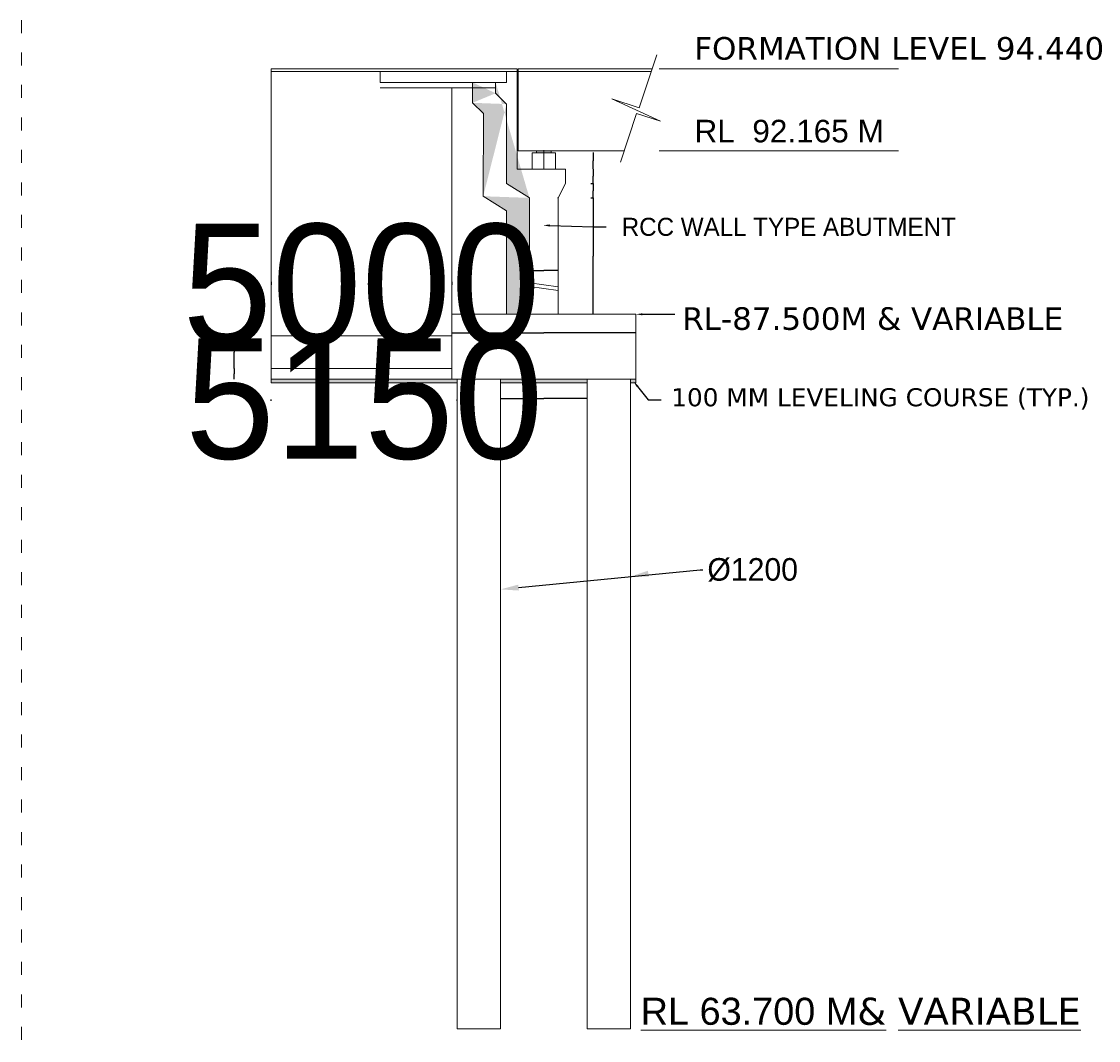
# Model space of a CAD drawing. Header units: millimetres. Extents: x -20950785 to 389010297, y -11535949 to 14056629.
# Tile 210 of 256: x 11768298 to 11827945, y -931666 to -875200. Entities that reach past the tile are written whole.
import ezdxf
from ezdxf import colors
from ezdxf.entities.mleader import LeaderData, LeaderLine
from ezdxf.math import Vec2, Vec3

# ---------------------------------------------------------------- set-up
doc = ezdxf.new("R2010")
doc.units = ezdxf.units.MM
doc.header["$LTSCALE"] = 60
doc.header["$MEASUREMENT"] = 0
doc.linetypes.add('ACAD_ISO03W100', pattern=[30, 12, -18])
for name, color, linetype in [('AAA', 210, 'Continuous'), ('PDF_H.F.L.', 7, 'ACAD_ISO03W100'), ('TEXT', 7, 'Continuous')]:
    doc.layers.add(name, color=color, linetype=linetype)
doc.layers.add('bRIDGE LINE', color=1, linetype='Continuous', lineweight=15)
doc.styles.add('PDF Arial Bold', font='times.ttf')
doc.dimstyles.get("Standard").update_dxf_attribs({"dimtxt": 400, "dimasz": 215, "dimexe": 0.18, "dimexo": 0.0625, "dimgap": 0.09, "dimtad": 0, "dimtih": 1, "dimtoh": 1, "dimdec": 0, "dimzin": 4, "dimdsep": 46, "dimtxsty": 'Standard', "dimblk": 'OPEN90', "dimcen": 0, "dimadec": 0, "dimazin": 1, "dimtfac": 1, "dimtdec": 0, "dimtix": 1, "dimtofl": 0, "dimtmove": 0, "dimatfit": 3, "dimldrblk": 'OPEN30', "dimfxl": 1, "dimtolj": 1, "dimtzin": 0, "dimarcsym": 0})

# ---------------------------------------------------------------- blocks, each defined once
blk = doc.blocks.new('_Open90')
at = {"color": 0, "linetype": 'ByBlock', "lineweight": -2}
for p, q in [((0, 0), (-1, 0)), ((-0.5, 0.5), (0, 0)), ((0, 0), (-0.5, -0.5))]:
    blk.add_line(p, q, dxfattribs=at)
blk = doc.blocks.new('*D1500')
at = {"layer": 'AAA', "color": 0, "lineweight": -2, "ltscale": 2, "transparency": 16777216}
for p, q in [((11782127, -889791), (11782125, -889791)), ((11782129, -889619), (11782129, -889791)), ((11792129, -889619), (11792129, -889791)), ((11792131, -889791), (11792133, -889791))]:
    blk.add_line(p, q, dxfattribs=at)
at = {"layer": 'Defpoints', "color": 0, "lineweight": 9, "ltscale": 2, "transparency": 16777216}
for p in [(11782129, -889619), (11792129, -889619), (11792129, -889791)]:
    blk.add_point(p, dxfattribs=at)
at = {"layer": 'AAA', "color": 0, "lineweight": -2, "ltscale": 2, "transparency": 16777216, "xscale": 2, "yscale": 2, "zscale": 2}
blk.add_blockref('_Open90', (11782129, -889791), dxfattribs=at)
at = {"layer": 'AAA', "color": 0, "lineweight": -2, "ltscale": 2, "transparency": 16777216, "xscale": 2, "yscale": 2, "zscale": 2, "rotation": 180}
blk.add_blockref('_Open90', (11792129, -889791), dxfattribs=at)
at = {"layer": 'AAA', "color": 0, "lineweight": 5, "ltscale": 2, "transparency": 16777216, "insert": (11787129, -889791), "char_height": 400, "attachment_point": 5}
blk.add_mtext('\\A1;{\\H16.66667x;5000}', dxfattribs=at)
blk = doc.blocks.new('_Open30')
at = {"color": 0, "linetype": 'ByBlock', "lineweight": -2}
for p, q in [((-1, 0), (0, 0)), ((0, 0), (-1, 0)), ((0, 0), (-1, 0))]:
    blk.add_line(p, q, dxfattribs=at)
blk = doc.blocks.new('*D1381')
at = {"layer": 'AAA', "color": 0, "lineweight": -2, "ltscale": 2, "transparency": 16777216}
for p, q in [((11792129, -892459), (11792129, -892459)), ((11792131, -892459), (11797225, -892459)), ((11802327, -892459), (11797234, -892459)), ((11802329, -892459), (11802329, -892459))]:
    blk.add_line(p, q, dxfattribs=at)
at = {"layer": 'Defpoints', "color": 0, "lineweight": 9, "ltscale": 2, "transparency": 16777216}
for p in [(11792129, -892459), (11802329, -892459), (11802329, -892459)]:
    blk.add_point(p, dxfattribs=at)
at = {"layer": 'AAA', "color": 0, "lineweight": -2, "ltscale": 2, "transparency": 16777216, "xscale": 2, "yscale": 2, "zscale": 2, "rotation": 180}
blk.add_blockref('_Open90', (11792129, -892459), dxfattribs=at)
at = {"layer": 'AAA', "color": 0, "lineweight": -2, "ltscale": 2, "transparency": 16777216, "xscale": 2, "yscale": 2, "zscale": 2}
blk.add_blockref('_Open90', (11802329, -892459), dxfattribs=at)
at = {"layer": 'AAA', "color": 0, "lineweight": 5, "ltscale": 2, "transparency": 16777216, "insert": (11797229, -892459), "char_height": 0.1, "attachment_point": 5}
blk.add_mtext('\\A1;{\\H30x;5100}', dxfattribs=at)
blk = doc.blocks.new('*D1501')
at = {"layer": 'AAA', "color": 0, "lineweight": -2, "ltscale": 2, "transparency": 16777216}
for p, q in [((11796429, -889001), (11796429, -889000)), ((11796430, -889001), (11797228, -889001)), ((11798029, -889001), (11797231, -889001)), ((11798029, -889001), (11798029, -889000))]:
    blk.add_line(p, q, dxfattribs=at)
at = {"layer": 'Defpoints', "color": 0, "lineweight": 9, "ltscale": 2, "transparency": 16777216}
for p in [(11796429, -889001), (11798029, -889001), (11798029, -889001)]:
    blk.add_point(p, dxfattribs=at)
at = {"layer": 'AAA', "color": 0, "lineweight": -2, "ltscale": 2, "transparency": 16777216, "xscale": 0.5, "yscale": 0.5, "zscale": 0.5, "rotation": 180}
blk.add_blockref('_Open90', (11796429, -889001), dxfattribs=at)
at = {"layer": 'AAA', "color": 0, "lineweight": -2, "ltscale": 2, "transparency": 16777216, "xscale": 0.5, "yscale": 0.5, "zscale": 0.5}
blk.add_blockref('_Open90', (11798029, -889001), dxfattribs=at)
at = {"layer": 'AAA', "color": 0, "lineweight": 5, "ltscale": 2, "transparency": 16777216, "insert": (11797229, -889001), "char_height": 1.2, "attachment_point": 5}
blk.add_mtext('\\A1;800', dxfattribs=at)
blk = doc.blocks.new('*D1382')
at = {"layer": 'AAA', "color": 0, "lineweight": -2, "ltscale": 2, "transparency": 16777216}
for p, q in [((11782127, -896140), (11782125, -896140)), ((11782129, -896221), (11782129, -896140)), ((11792429, -896221), (11792429, -896140)), ((11792431, -896140), (11792433, -896140))]:
    blk.add_line(p, q, dxfattribs=at)
at = {"layer": 'Defpoints', "color": 0, "lineweight": 9, "ltscale": 2, "transparency": 16777216}
for p in [(11782129, -896221), (11792429, -896140), (11792429, -896221)]:
    blk.add_point(p, dxfattribs=at)
at = {"layer": 'AAA', "color": 0, "lineweight": -2, "ltscale": 2, "transparency": 16777216, "xscale": 2, "yscale": 2, "zscale": 2}
blk.add_blockref('_Open90', (11782129, -896140), dxfattribs=at)
at = {"layer": 'AAA', "color": 0, "lineweight": -2, "ltscale": 2, "transparency": 16777216, "xscale": 2, "yscale": 2, "zscale": 2, "rotation": 180}
blk.add_blockref('_Open90', (11792429, -896140), dxfattribs=at)
at = {"layer": 'AAA', "color": 0, "lineweight": 5, "ltscale": 2, "transparency": 16777216, "insert": (11787279, -896140), "char_height": 400, "attachment_point": 5}
blk.add_mtext('\\A1;{\\H16.66667x;5150}', dxfattribs=at)
blk = doc.blocks.new('*D1383')
at = {"layer": 'AAA', "color": 0, "lineweight": -2, "ltscale": 2, "transparency": 16777216}
for p, q in [((11799835, -884174), (11799957, -884174)), ((11799957, -884175), (11799957, -884574)), ((11799835, -884974), (11799957, -884974)), ((11799957, -884974), (11799957, -884575))]:
    blk.add_line(p, q, dxfattribs=at)
at = {"layer": 'Defpoints', "color": 0, "lineweight": 9, "ltscale": 2, "transparency": 16777216}
for p in [(11799835, -884174), (11799957, -884174), (11799835, -884974)]:
    blk.add_point(p, dxfattribs=at)
at = {"layer": 'AAA', "color": 0, "lineweight": -2, "ltscale": 2, "transparency": 16777216, "xscale": 0.2, "yscale": 0.2, "zscale": 0.2}
for p, rotation in [((11799957, -884174), 90), ((11799957, -884974), 270)]:
    blk.add_blockref('_Open90', p, dxfattribs=dict(at, rotation=rotation))
at = {"layer": 'AAA', "color": 0, "lineweight": 5, "ltscale": 2, "transparency": 16777216, "insert": (11799957, -884574), "char_height": 1.2, "attachment_point": 5}
blk.add_mtext('\\A1;400', dxfattribs=at)
blk = doc.blocks.new('*D1384')
at = {"layer": 'AAA', "color": 0, "lineweight": -2, "ltscale": 2, "transparency": 16777216}
for p, q in [((11799957, -883374), (11799957, -883374)), ((11799957, -883375), (11799957, -883774)), ((11799957, -884174), (11799957, -883775)), ((11799957, -884174), (11799957, -884174))]:
    blk.add_line(p, q, dxfattribs=at)
at = {"layer": 'Defpoints', "color": 0, "lineweight": 9, "ltscale": 2, "transparency": 16777216}
for p in [(11799957, -883374), (11799957, -883374), (11799957, -884174)]:
    blk.add_point(p, dxfattribs=at)
at = {"layer": 'AAA', "color": 0, "lineweight": -2, "ltscale": 2, "transparency": 16777216, "xscale": 0.2, "yscale": 0.2, "zscale": 0.2}
for p, rotation in [((11799957, -883374), 90), ((11799957, -884174), 270)]:
    blk.add_blockref('_Open90', p, dxfattribs=dict(at, rotation=rotation))
at = {"layer": 'AAA', "color": 0, "lineweight": 5, "ltscale": 2, "transparency": 16777216, "insert": (11799957, -883774), "char_height": 1.2, "attachment_point": 5}
blk.add_mtext('\\A1;400', dxfattribs=at)
blk = doc.blocks.new('*D1385')
at = {"layer": 'AAA', "color": 0, "lineweight": -2, "ltscale": 2, "transparency": 16777216}
for p, q in [((11794829, -896097), (11794829, -896097)), ((11794830, -896097), (11797226, -896097)), ((11799628, -896097), (11797233, -896097)), ((11799629, -896097), (11799629, -896097))]:
    blk.add_line(p, q, dxfattribs=at)
at = {"layer": 'Defpoints', "color": 0, "lineweight": 9, "ltscale": 2, "transparency": 16777216}
for p in [(11794829, -896097), (11799629, -896097), (11799629, -896097)]:
    blk.add_point(p, dxfattribs=at)
at = {"layer": 'AAA', "color": 0, "lineweight": -2, "ltscale": 2, "transparency": 16777216, "rotation": 180}
blk.add_blockref('_Open90', (11794829, -896097), dxfattribs=at)
at = {"layer": 'AAA', "color": 0, "lineweight": -2, "ltscale": 2, "transparency": 16777216}
blk.add_blockref('_Open90', (11799629, -896097), dxfattribs=at)
at = {"layer": 'AAA', "color": 0, "lineweight": 5, "ltscale": 2, "transparency": 16777216, "insert": (11797229, -896097), "char_height": 2, "attachment_point": 5}
blk.add_mtext('\\A1;2400', dxfattribs=at)
blk = doc.blocks.new('*D1386')
at = {"layer": 'AAA', "color": 0, "lineweight": -2, "ltscale": 2, "transparency": 16777216}
for p, q in [((11799959, -882462), (11799957, -882462)), ((11799957, -882463), (11799957, -882912)), ((11799957, -883362), (11799957, -882913)), ((11799957, -883362), (11799957, -883362))]:
    blk.add_line(p, q, dxfattribs=at)
at = {"layer": 'Defpoints', "color": 0, "lineweight": 9, "ltscale": 2, "transparency": 16777216}
for p in [(11799959, -882462), (11799957, -883362), (11799957, -883362)]:
    blk.add_point(p, dxfattribs=at)
at = {"layer": 'AAA', "color": 0, "lineweight": -2, "ltscale": 2, "transparency": 16777216, "xscale": 0.2, "yscale": 0.2, "zscale": 0.2}
for p, rotation in [((11799957, -882462), 90), ((11799957, -883362), 270)]:
    blk.add_blockref('_Open90', p, dxfattribs=dict(at, rotation=rotation))
at = {"layer": 'AAA', "color": 0, "lineweight": 5, "ltscale": 2, "transparency": 16777216, "insert": (11799957, -882912), "char_height": 1.2, "attachment_point": 5}
blk.add_mtext('\\A1;450', dxfattribs=at)
blk = doc.blocks.new('*D1387')
at = {"layer": 'AAA', "color": 0, "lineweight": -2, "ltscale": 2, "transparency": 16777216}
for p, q in [((11799957, -884974), (11799953, -884974)), ((11799953, -884975), (11799953, -888198)), ((11799953, -891424), (11799953, -888201)), ((11799957, -891425), (11799953, -891425))]:
    blk.add_line(p, q, dxfattribs=at)
at = {"layer": 'Defpoints', "color": 0, "lineweight": 9, "ltscale": 2, "transparency": 16777216}
for p in [(11799957, -884974), (11799953, -891425), (11799957, -891425)]:
    blk.add_point(p, dxfattribs=at)
at = {"layer": 'AAA', "color": 0, "lineweight": -2, "ltscale": 2, "transparency": 16777216}
for p, rotation in [((11799953, -884974), 90), ((11799953, -891425), 270)]:
    blk.add_blockref('_Open90', p, dxfattribs=dict(at, rotation=rotation))
at = {"layer": 'AAA', "color": 0, "lineweight": 5, "ltscale": 2, "transparency": 16777216, "insert": (11799953, -888200), "char_height": 1, "attachment_point": 5}
blk.add_mtext('\\A1;{\\H2x;3225}', dxfattribs=at)
blk = doc.blocks.new('*D1412')
at = {"layer": 'Defpoints', "color": 0, "lineweight": 9, "ltscale": 2, "transparency": 16777216}
for p in [(11780075, -892625), (11780075, -894425), (11780075, -894425)]:
    blk.add_point(p, dxfattribs=at)
at = {"layer": 'TEXT', "color": 0, "lineweight": -2, "ltscale": 2, "transparency": 16777216}
for p, q in [((11780075, -892625), (11780075, -892625)), ((11780075, -892625), (11780075, -893523)), ((11780075, -894424), (11780075, -893526)), ((11780075, -894425), (11780075, -894425))]:
    blk.add_line(p, q, dxfattribs=at)
at = {"layer": 'TEXT', "color": 0, "lineweight": -2, "ltscale": 2, "transparency": 16777216, "xscale": 0.5, "yscale": 0.5, "zscale": 0.5}
for p, rotation in [((11780075, -892625), 90), ((11780075, -894425), 270)]:
    blk.add_blockref('_Open90', p, dxfattribs=dict(at, rotation=rotation))
at = {"layer": 'TEXT', "color": 0, "lineweight": 5, "ltscale": 2, "transparency": 16777216, "insert": (11780075, -893525), "char_height": 1.5, "attachment_point": 5}
blk.add_mtext('\\A1;{\\H1.875x;900}', dxfattribs=at)
blk = doc.blocks.new('*D1413')
at = {"layer": 'Defpoints', "color": 0, "lineweight": 9, "ltscale": 2, "transparency": 16777216}
for p in [(11780075, -894425), (11780075, -895025), (11780075, -895025)]:
    blk.add_point(p, dxfattribs=at)
at = {"layer": 'TEXT', "color": 0, "lineweight": -2, "ltscale": 2, "transparency": 16777216}
for p, q in [((11780075, -894425), (11780075, -894425)), ((11780075, -894425), (11780075, -894723)), ((11780075, -895024), (11780075, -894726)), ((11780075, -895025), (11780075, -895025))]:
    blk.add_line(p, q, dxfattribs=at)
at = {"layer": 'TEXT', "color": 0, "lineweight": -2, "ltscale": 2, "transparency": 16777216, "xscale": 0.5, "yscale": 0.5, "zscale": 0.5}
for p, rotation in [((11780075, -894425), 90), ((11780075, -895025), 270)]:
    blk.add_blockref('_Open90', p, dxfattribs=dict(at, rotation=rotation))
at = {"layer": 'TEXT', "color": 0, "lineweight": 5, "ltscale": 2, "transparency": 16777216, "insert": (11780075, -894725), "char_height": 1.5, "attachment_point": 5}
blk.add_mtext('\\A1;{\\H1.875x;300}', dxfattribs=at)

msp = doc.modelspace()

# ---------------------------------------------------------------- hatches: boundary and pattern name
at = {"layer": 'AAA', "lineweight": 5, "ltscale": 2}
h = msp.add_hatch(color=7, dxfattribs=at)
h.dxf.hatch_style = 1
h.paths.add_polyline_path([(11797229.43, -882374.32), (11796829.43, -882374.32), (11796829.43, -882474.32), (11797229.43, -882474.32)])
h.paths.add_polyline_path([(11797629.43, -882374.32), (11797229.43, -882374.32), (11797229.43, -882474.32), (11797629.43, -882474.32)])
h = msp.add_hatch(color=7, dxfattribs=at)
h.dxf.hatch_style = 1
h.paths.add_polyline_path([(11782129.42, -895024.72), (11782129.42, -895224.72), (11792129.43, -895224.72), (11792429.43, -895224.72), (11792429.43, -895024.72), (11792129.43, -895024.72)])
h.paths.add_polyline_path([(11794829.43, -895024.72), (11794829.43, -895224.72), (11799629.43, -895224.72), (11799629.43, -895024.72)])
h.paths.add_polyline_path([(11802329.43, -895224.72), (11802329.43, -895024.72), (11802029.43, -895024.72), (11802029.43, -895224.72)])
at = {"layer": 'bRIDGE LINE', "lineweight": 5, "ltscale": 2}
h = msp.add_hatch(dxfattribs=at)
h.set_pattern_fill('HONEY', scale=1000)
h.set_pattern_definition([(0, (5384711.14, 1945166.5), (187.5, 108.2531755), [125, -250]), (120, (5384711.14, 1945166.5), (-187.5, 108.2531755), [125, -250]), (60, (5384711.14, 1945166.5), (4e-14, 216.506351), [-250, 125])])
edge = h.paths.add_edge_path()
edge.add_line((11793877.56, -880304.95), (11793867.93, -884882.82))
edge.add_line((11795158.68, -879775.87), (11795149.43, -884174.32))
edge.add_line((11793877.56, -880304.95), (11793277.84, -879705.23))
edge.add_line((11795158.68, -879775.87), (11794557.84, -879175.03))
edge.add_line((11793277.84, -879705.23), (11793277.84, -878575.03))
edge.add_line((11794557.84, -879175.03), (11794557.84, -878575.03))
edge.add_line((11795149.43, -884174.32), (11796429.43, -884974.32))
edge.add_line((11793867.93, -884882.82), (11795149.43, -885683.76))
edge.add_line((11795149.43, -891424.72), (11795149.43, -885683.76))
edge.add_line((11796429.43, -891424.72), (11796429.43, -884974.32))

# ---------------------------------------------------------------- linework, layer by layer
at = {"layer": 'AAA', "color": 7, "lineweight": 5, "ltscale": 5000}
for p, q in [((11803222.38, -877824.72), (11803478.94, -877052.93)), ((11782129.42, -892624.72), (11782129.42, -877824.72)), ((11788157.83, -877824.72), (11782129.42, -877824.72)), ((11788157.83, -877824.72), (11795757.84, -877824.72)), ((11788157.83, -878575.03), (11788157.83, -877975.03)), ((11795757.84, -877975.03), (11788157.83, -877975.03)), ((11795757.84, -877824.72), (11788757.83, -877824.72)), ((11795157.84, -878575.03), (11795157.84, -877975.03)), ((11795757.84, -877824.72), (11795757.84, -878025.43)), ((11795797.84, -877824.72), (11803222.38, -877824.72)), ((11795797.84, -877975.03), (11803172.41, -877975.03)), ((11803222.38, -877824.72), (11802502.27, -879991.01)), ((11795157.84, -878575.03), (11788157.83, -878575.03)), ((11793277.84, -879705.23), (11793277.84, -878575.03)), ((11794557.84, -879175.03), (11794557.84, -878575.03)), ((11794557.84, -878875.03), (11788157.83, -878875.03)), ((11792129.43, -891424.72), (11792129.43, -878875.03)), ((11795158.68, -879775.87), (11794557.84, -879175.03)), ((11795797.84, -878925.43), (11795757.84, -878925.43)), ((11793877.56, -880304.95), (11793277.84, -879705.23)), ((11795158.68, -879775.87), (11795149.43, -884174.32)), ((11802502.27, -879991.01), (11800991.56, -879488.82)), ((11800991.56, -879488.82), (11803697.35, -880726.11)), ((11793877.56, -880304.95), (11793867.93, -884882.82)), ((11802356.25, -880288.82), (11801476.4, -882987.13)), ((11803697.35, -880726.11), (11802356.25, -880288.82)), ((11796829.43, -882374.32), (11795797.84, -882374.32)), ((11797229.43, -883374.32), (11797229.43, -882326.17)), ((11797629.43, -882374.32), (11801676.23, -882374.32)), ((11798429.43, -883374.32), (11795757.84, -883374.32)), ((11798429.43, -884174.32), (11798429.43, -883374.32)), ((11795149.43, -884174.32), (11796429.43, -884974.32)), ((11798029.43, -884974.32), (11798429.43, -884174.32)), ((11793867.93, -884882.82), (11795149.43, -885683.76)), ((11796429.43, -891424.72), (11796429.43, -884974.32)), ((11796429.43, -885569.23), (11796429.43, -884974.32)), ((11798029.43, -891424.72), (11798029.43, -884974.32)), ((11798029.43, -885569.23), (11798029.43, -884974.32)), ((11795149.43, -891424.72), (11795149.43, -885683.76)), ((11782129.42, -895024.72), (11782129.42, -885928.75)), ((11792129.43, -891424.72), (11792129.43, -885928.75)), ((11796429.43, -891424.72), (11796429.43, -889000.57)), ((11798029.43, -889000.57), (11798029.43, -891424.72)), ((11792129.43, -891424.72), (11802329.43, -891424.72)), ((11792129.43, -895024.72), (11792129.43, -891424.72)), ((11802329.43, -891424.72), (11802329.43, -895024.72)), ((11792129.43, -892624.72), (11782129.42, -892624.72)), ((11792129.43, -894424.72), (11782129.42, -894424.72)), ((11792129.43, -895024.72), (11782129.42, -895024.72)), ((11792129.43, -895224.72), (11782129.42, -895224.72)), ((11802329.43, -895024.72), (11792129.43, -895024.72)), ((11792429.43, -895224.72), (11792129.43, -895224.72)), ((11792429.43, -895024.72), (11792429.43, -895582.89)), ((11794829.43, -895024.72), (11794829.43, -895582.89)), ((11799629.43, -895224.72), (11794829.43, -895224.72)), ((11799629.43, -895024.72), (11799629.43, -895582.89)), ((11802029.43, -895024.72), (11802029.43, -895582.89)), ((11802329.43, -895224.72), (11802029.43, -895224.72)), ((11792429.43, -931024.68), (11794829.43, -931024.68)), ((11799629.43, -931024.68), (11802029.43, -931024.68))]:
    msp.add_line(p, q, dxfattribs=at)
at = {"layer": 'AAA', "color": 7, "lineweight": 5, "ltscale": 2}
for p, q in [((11788157.83, -877975.03), (11782129.42, -877975.03)), ((11797629.43, -882374.32), (11796829.43, -882374.32)), ((11796829.43, -882374.32), (11796829.43, -882474.32)), ((11796829.43, -882474.32), (11797229.43, -882474.32)), ((11797229.43, -882474.32), (11797629.43, -882474.32)), ((11797629.43, -882474.32), (11797629.43, -882374.32)), ((11797989.43, -884974.32), (11798029.43, -884974.32)), ((11782129.42, -895024.72), (11782129.42, -895224.72)), ((11802329.43, -895024.72), (11802329.43, -895224.72))]:
    msp.add_line(p, q, dxfattribs=at)
at = {"layer": 'AAA', "color": 7, "lineweight": 5, "ltscale": 20}
for p, q in [((11795757.84, -877875.11), (11795757.84, -883374.32)), ((11796579.43, -883374.32), (11796579.43, -882474.32)), ((11796579.43, -882474.32), (11797879.43, -882474.32)), ((11797879.43, -883374.32), (11797879.43, -882474.32))]:
    msp.add_line(p, q, dxfattribs=at)
at = {"layer": 'AAA', "color": 7, "lineweight": 5}
for p, q in [((11795797.84, -882374.32), (11795797.84, -877824.72)), ((11803618.3, -877824.72), (11816876.29, -877824.72)), ((11795797.84, -882374.32), (11795797.84, -878025.11)), ((11803618.3, -882374.32), (11816876.29, -882374.32))]:
    msp.add_line(p, q, dxfattribs=at)
at = {"layer": 'AAA', "color": 7, "lineweight": 5, "ltscale": 0.05}
for p, q in [((11792429.43, -895024.68), (11792429.43, -931024.68)), ((11794829.43, -931024.68), (11794829.43, -895024.68)), ((11799629.43, -895024.68), (11799629.43, -931024.68)), ((11802029.43, -931024.68), (11802029.43, -895024.68))]:
    msp.add_line(p, q, dxfattribs=at)
at = {"layer": 'AAA', "color": 7, "lineweight": 5, "ltscale": 2}
msp.add_solid([(11803043.21, -905965.62), (11802029.43, -905959.98), (11802990.24, -905636.52)], dxfattribs=at)
at = {"layer": 'bRIDGE LINE', "color": 7, "lineweight": 5, "ltscale": 2}
for p, q in [((11796429.43, -889683.86), (11798029.43, -889898.73)), ((11796429.43, -889885.65), (11798029.43, -890100.53))]:
    msp.add_line(p, q, dxfattribs=at)
at = {"layer": 'PDF_H.F.L.', "color": 7, "lineweight": 15}
msp.add_lwpolyline([(11768298.17, -713257.45), (12271058.82, -713257.45), (12270959.4, -1023436.58), (11768298.17, -1023436.58)], close=True, dxfattribs=at)

# ---------------------------------------------------------------- texts
at = {"layer": 'AAA', "color": 7, "lineweight": 5, "attachment_point": 9, "style": 'PDF Arial Bold'}
for s, insert, char_height in [('{\\fVerdana|b0|i0|c0|p34;FORMATION LEVEL 94.440 M}', (11830285.44, -877335.46), 1250), ('\\pi-4268.375,l4753.625,t4753.625;{\\fArial|b0|i0|c0|p34;RL  92.165 M}', (11816054.59, -881914.25), 1250), ('{\\fArial|b0|i0|c0|p34;\\LRL 63.700 M\\fVerdana|b0|i0|c0|p34;& VARIABLE\\l }', (11826964.17, -930826.88), 1500)]:
    msp.add_mtext(s, dxfattribs=dict(at, insert=insert, char_height=char_height))

# ---------------------------------------------------------------- dimensions: what is measured, and where the dimension line sits
at = {"layer": 'AAA', "color": 7, "lineweight": 5, "ltscale": 2}
dim = msp.add_linear_dim(base=(11799956.99, -883362.32), p1=(11799959.11, -882462.32), p2=(11799957.02, -883362.32), angle=90, text='450', dimstyle='Standard', override={"dimtxt": 1.2, "dimasz": 0.2}, dxfattribs=at)
dim.commit()
dim.dimension.update_dxf_attribs({"geometry": '*D1386', "text_midpoint": (11799956.99, -882912.32)})
for p1, p2, distance, picture, middle in [((11799956.99, -884174.32), (11799956.99, -883374.32), 0, '*D1384', (11799956.99, -883774.32)), ((11799834.51, -884974.32), (11799834.51, -884174.32), -122.49, '*D1383', (11799956.99, -884574.32))]:
    dim = msp.add_aligned_dim(p1=p1, p2=p2, distance=distance, text='400', dimstyle='Standard', override={"dimtxt": 1.2, "dimasz": 0.2}, dxfattribs=at)
    dim.commit()
    dim.dimension.update_dxf_attribs({"geometry": picture, "text_midpoint": middle})
dim = msp.add_linear_dim(base=(11799953.47, -891424.72), p1=(11799956.99, -884974.32), p2=(11799956.99, -891424.72), angle=90, text='{\\H2x;3225}', dimstyle='Standard', override={"dimtxt": 1, "dimasz": 1}, dxfattribs=at)
dim.commit()
dim.dimension.update_dxf_attribs({"geometry": '*D1387', "text_midpoint": (11799953.47, -888199.52), "dimtype": 160})
for base, p1, p2, text, override, picture, middle in [((11792129.43, -889791.31), (11782129.42, -889618.71), (11792129.43, -889618.71), '{\\H16.66667x;5000}', {"dimasz": 2}, '*D1500', (11787129.42, -889791.31)), ((11792429.43, -896140.22), (11782129.42, -896221.19), (11792429.43, -896221.19), '{\\H16.66667x;5150}', {"dimasz": 2}, '*D1382', (11787279.42, -896140.22)), ((11802329.43, -892459.01), (11792129.43, -892459.01), (11802329.43, -892459.01), '{\\H30x;5100}', {"dimtxt": 0.1, "dimasz": 2}, '*D1381', (11797229.43, -892459.01)), ((11799629.43, -896097.29), (11794829.43, -896097.29), (11799629.43, -896097.29), '2400', {"dimtxt": 2, "dimasz": 1}, '*D1385', (11797229.43, -896097.29))]:
    dim = msp.add_linear_dim(base=base, p1=p1, p2=p2, text=text, dimstyle='Standard', override=override, dxfattribs=at)
    dim.commit()
    dim.dimension.update_dxf_attribs({"geometry": picture, "text_midpoint": middle})
dim = msp.add_linear_dim(base=(11798029.43, -889000.57), p1=(11796429.43, -889000.57), p2=(11798029.43, -889000.57), text='800', dimstyle='Standard', override={"dimtxt": 1.2, "dimasz": 0.5}, dxfattribs=at)
dim.commit()
dim.dimension.update_dxf_attribs({"geometry": '*D1501', "text_midpoint": (11797229.43, -889000.57), "dimtype": 160})
at = {"layer": 'TEXT', "color": 7, "lineweight": 5, "ltscale": 2}
for base, p1, p2, text, picture, middle in [((11780075.2, -894424.72), (11780075.2, -892624.72), (11780075.2, -894424.72), '{\\H1.875x;900}', '*D1412', (11780075.2, -893524.72)), ((11780075.2, -895024.72), (11780075.2, -894424.72), (11780075.2, -895024.72), '{\\H1.875x;300}', '*D1413', (11780075.2, -894724.72))]:
    dim = msp.add_linear_dim(base=base, p1=p1, p2=p2, angle=90, text=text, dimstyle='Standard', override={"dimtxt": 1.5, "dimasz": 0.5}, dxfattribs=at)
    dim.commit()
    dim.dimension.update_dxf_attribs({"geometry": picture, "text_midpoint": middle, "dimtype": 160})

# ---------------------------------------------------------------- leaders
at = {"layer": 'AAA', "color": 7, "lineweight": 5, "ltscale": 2}
ml = msp.add_multileader_mtext('Standard', dxfattribs=at)
ml.set_content('RCC WALL TYPE ABUTMENT ', color=7)
ml.set_leader_properties()
ml.build(insert=Vec2(0, 0))
ml.multileader.update_dxf_attribs({"dogleg_length": 0.72, "arrow_head_size": 360})
ctx = ml.context
ctx.base_point, ctx.char_height, ctx.arrow_head_size, ctx.landing_gap_size, ctx.plane_origin = Vec3(11800673.47, -886585.94), 1000, 360, 180, Vec3(11797195.8, -886490.36)
ctx.text_align_type = 2
notes = []
notes.append((ctx, [(0, (1, 1, 0), (11799953.47, -886585.94), (1, 0), 720, [(0, [(11797195.8, -886490.36)], 0, [])])]))
ctx.mtext.insert, ctx.mtext.alignment, ctx.mtext.flow_direction = Vec3(11820043.11, -886077.41), 3, 5
ml = msp.add_multileader_mtext('Standard', dxfattribs=at)
ml.set_content('{\\fVerdana|b0|i0|c0|p34;\\H1.66667x;RL-87.500M & VARIABLE\\H0.6x; }', color=7)
ml.set_leader_properties()
ml.build(insert=Vec2(0, 0))
ml.multileader.update_dxf_attribs({"dogleg_length": 0.72, "arrow_head_size": 360})
ctx = ml.context
ctx.base_point, ctx.char_height, ctx.arrow_head_size, ctx.landing_gap_size, ctx.plane_origin = Vec3(11804479.1, -891424.72), 750, 360, 180, Vec3(11802329.43, -891424.72)
ctx.text_align_type = 2
notes.append((ctx, [(0, (1, 1, 0), (11803759.1, -891424.72), (1, 0), 720, [(0, [(11802329.43, -891424.72)], 0, [])])]))
ctx.mtext.insert, ctx.mtext.alignment, ctx.mtext.flow_direction = Vec3(11825993.94, -891035.45), 3, 5
ml = msp.add_multileader_mtext('Standard', dxfattribs=at)
ml.set_content('{\\fVerdana|b0|i0|c0|p34;100 MM LEVELING COURSE (TYP.)}', color=7)
ml.set_leader_properties()
ml.build(insert=Vec2(0, 0))
ml.multileader.update_dxf_attribs({"dogleg_length": 0.72, "arrow_head_size": 360})
ctx = ml.context
ctx.base_point, ctx.char_height, ctx.arrow_head_size, ctx.landing_gap_size, ctx.plane_origin = Vec3(11803724.77, -896159.28), 1000, 360, 180, Vec3(11802193.36, -895142.51)
ctx.text_align_type = 2
notes.append((ctx, [(0, (1, 1, 0), (11803004.77, -896159.28), (1, 0), 720, [(0, [(11802193.36, -895142.51)], 0, [])])]))
ctx.mtext.insert, ctx.mtext.alignment, ctx.mtext.flow_direction = Vec3(11827446.07, -895520.93), 3, 5
ml = msp.add_multileader_mtext('Standard', dxfattribs=at)
ml.set_content('%%C1200', color=7)
ml.set_leader_properties()
ml.build(insert=Vec2(0, 0))
ml.multileader.update_dxf_attribs({"dogleg_length": 0.282, "arrow_head_size": 1000})
ctx = ml.context
ctx.base_point, ctx.char_height, ctx.arrow_head_size, ctx.landing_gap_size, ctx.plane_origin = Vec3(11806035.18, -905585.81), 1250, 1000, 180, Vec3(11802029.43, -906667.48)
ctx.text_align_type = 2
notes.append((ctx, [(0, (1, 1, 0), (11805894.24, -905585.81), (1, 0), 140.93, [(0, [(11794829.43, -906667.48)], 0, [])])]))
ctx.mtext.insert, ctx.mtext.alignment, ctx.mtext.flow_direction = Vec3(11811303.85, -904935.66), 3, 5
for ctx, leaders in notes:
    for number, flags, end, landing, length, lines in leaders:
        leader = LeaderData()
        leader.index, (leader.has_last_leader_line, leader.has_dogleg_vector, leader.attachment_direction) = number, flags
        leader.last_leader_point, leader.dogleg_vector, leader.dogleg_length = Vec3(end), Vec3(landing), length
        for number, points, colour, breaks in lines:
            line = LeaderLine()
            line.index, line.vertices, line.color, line.breaks = number, Vec3.list(points), colors.encode_raw_color(colour), breaks
            leader.lines.append(line)
        ctx.leaders.append(leader)

doc.saveas('drawing.dxf')
